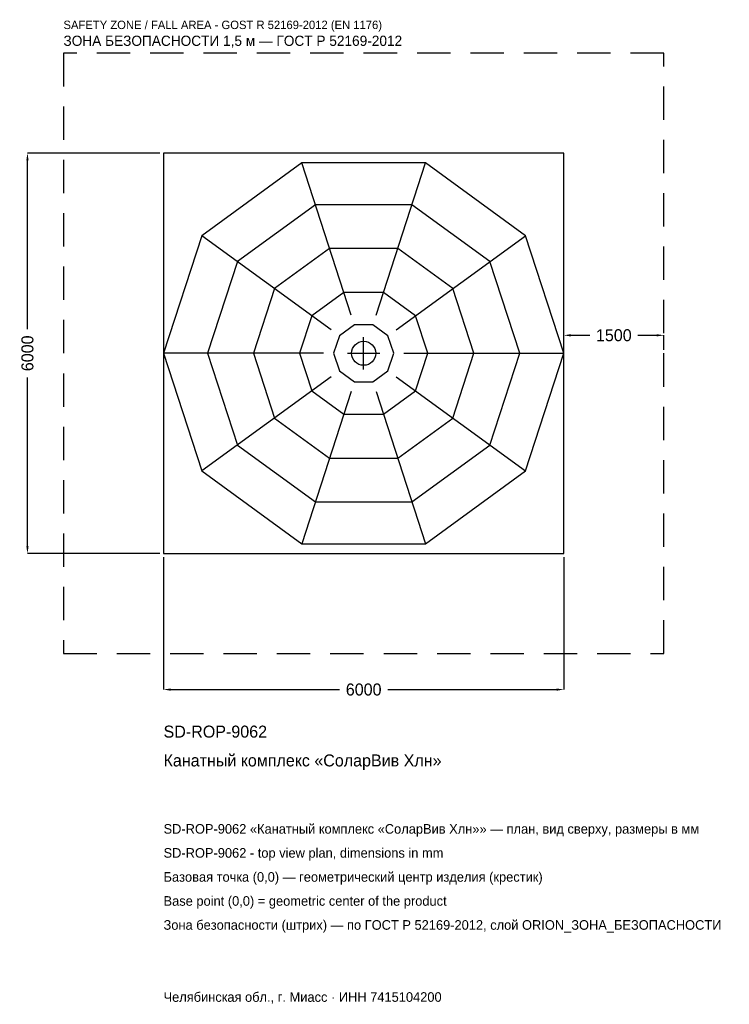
# Model space of a CAD drawing. Header units: metres. Extents: x -5157 to 5481, y -9757 to 5001.
import ezdxf

# ---------------------------------------------------------------- set-up
doc = ezdxf.new("R2010")
doc.units = ezdxf.units.M
doc.linetypes.add('DASHED', pattern=[800, 500, -300])
for name, color, linetype in [('ORION_ДАННЫЕ', 3, 'Continuous'), ('ORION_ЗОНА_БЕЗОПАСНОСТИ', 1, 'Continuous'), ('ORION_КОНТУР', 7, 'Continuous'), ('ORION_РАЗМЕРЫ', 8, 'Continuous')]:
    doc.layers.add(name, color=color, linetype=linetype)
doc.dimstyles.new('ORION', dxfattribs={"dimtxt": 180, "dimasz": 108, "dimexe": 1.25, "dimexo": 54, "dimtad": 1, "dimdec": 0, "dimcen": 2.5, "dimazin": 3, "dimtfac": 1, "dimtmove": 0, "dimatfit": 3, "dimarcsym": 0})

# ---------------------------------------------------------------- blocks, each defined once
blk = doc.blocks.new('_CLOSEDFILLED')
at = {"color": 0, "linetype": 'BYBLOCK'}
blk.add_solid([(-1, 0.16), (0, 0), (-1, -0.16)], dxfattribs=at)
blk = doc.blocks.new('*D1')
for p, q in [((-3000, -3054), (-3000, -5040)), ((3000, -3054), (3000, -5040)), ((-2892, -5040), (-360, -5040)), ((360, -5040), (2892, -5040))]:
    blk.add_line(p, q)
at = {"layer": 'Defpoints'}
for p in [(-3000, -3000), (3000, -3000), (-3000, -5040)]:
    blk.add_point(p, dxfattribs=at)
at = {"layer": 'ORION_РАЗМЕРЫ', "xscale": 108, "yscale": 108, "rotation": 180}
blk.add_blockref('_CLOSEDFILLED', (-3000, -5040), dxfattribs=at)
at = {"layer": 'ORION_РАЗМЕРЫ', "xscale": 108, "yscale": 108}
blk.add_blockref('_CLOSEDFILLED', (3000, -5040), dxfattribs=at)
at = {"layer": 'ORION_РАЗМЕРЫ', "insert": (0, -5040), "char_height": 180, "attachment_point": 5}
blk.add_mtext('6000', dxfattribs=at)
blk = doc.blocks.new('*D2')
for p, q in [((-3054, 3000), (-5040, 3000)), ((-5040, 360), (-5040, 2892)), ((-5040, -2892), (-5040, -360)), ((-3054, -3000), (-5040, -3000))]:
    blk.add_line(p, q)
at = {"layer": 'Defpoints'}
for p in [(-3000, 3000), (-5040, -3000), (-3000, -3000)]:
    blk.add_point(p, dxfattribs=at)
at = {"layer": 'ORION_РАЗМЕРЫ', "xscale": 108, "yscale": 108}
for p, rotation in [((-5040, 3000), 90), ((-5040, -3000), 270)]:
    blk.add_blockref('_CLOSEDFILLED', p, dxfattribs=dict(at, rotation=rotation))
at = {"layer": 'ORION_РАЗМЕРЫ', "insert": (-5040, 0), "char_height": 180, "attachment_point": 5, "rotation": 90}
blk.add_mtext('6000', dxfattribs=at)
blk = doc.blocks.new('*D3')
for p, q in [((3000, 54), (3000, 270)), ((3108, 270), (3390, 270)), ((4110, 270), (4392, 270)), ((4500, 54), (4500, 270))]:
    blk.add_line(p, q)
at = {"layer": 'Defpoints'}
for p in [(3000, 270), (3000, 0), (4500, 0)]:
    blk.add_point(p, dxfattribs=at)
at = {"layer": 'ORION_РАЗМЕРЫ', "xscale": 108, "yscale": 108, "rotation": 180}
blk.add_blockref('_CLOSEDFILLED', (3000, 270), dxfattribs=at)
at = {"layer": 'ORION_РАЗМЕРЫ', "xscale": 108, "yscale": 108}
blk.add_blockref('_CLOSEDFILLED', (4500, 270), dxfattribs=at)
at = {"layer": 'ORION_РАЗМЕРЫ', "insert": (3750, 270), "char_height": 180, "attachment_point": 5}
blk.add_mtext('1500', dxfattribs=at)
blk = doc.blocks.new('ОРИОН SD-ROP-9062 Канатный комплекс СоларВив Хлн')
at = {"layer": 'ORION_ЗОНА_БЕЗОПАСНОСТИ', "linetype": 'DASHED'}
blk.add_lwpolyline([(-4500, -4500), (4500, -4500), (4500, 4500), (-4500, 4500)], close=True, dxfattribs=at)
at = {"layer": 'ORION_КОНТУР'}
for p, q in [((-185.4, 570.6), (-927.1, 2853.2)), ((185.4, 570.6), (927.1, 2853.2)), ((-485.4, 352.7), (-2427.1, 1763.4)), ((485.4, 352.7), (2427.1, 1763.4)), ((-600, 0), (-3000, 0)), ((600, 0), (3000, 0)), ((-485.4, -352.7), (-2427.1, -1763.4)), ((485.4, -352.7), (2427.1, -1763.4)), ((-185.4, -570.6), (-927.1, -2853.2)), ((185.4, -570.6), (927.1, -2853.2))]:
    blk.add_line(p, q, dxfattribs=at)
for points in [[(-3000, -3000), (3000, -3000), (3000, 3000), (-3000, 3000)], [(3000, 0), (2427.1, 1763.4), (927.1, 2853.2), (-927.1, 2853.2), (-2427.1, 1763.4), (-3000, 0), (-2427.1, -1763.4), (-927.1, -2853.2), (927.1, -2853.2), (2427.1, -1763.4)], [(2340, 0), (1893.1, 1375.4), (723.1, 2225.5), (-723.1, 2225.5), (-1893.1, 1375.4), (-2340, 0), (-1893.1, -1375.4), (-723.1, -2225.5), (723.1, -2225.5), (1893.1, -1375.4)], [(1650, 0), (1334.9, 969.8), (509.9, 1569.2), (-509.9, 1569.2), (-1334.9, 969.8), (-1650, 0), (-1334.9, -969.8), (-509.9, -1569.2), (509.9, -1569.2), (1334.9, -969.8)], [(960, 0), (776.7, 564.3), (296.7, 913), (-296.7, 913), (-776.7, 564.3), (-960, 0), (-776.7, -564.3), (-296.7, -913), (296.7, -913), (776.7, -564.3)], [(450, 0), (364.1, 264.5), (139.1, 428), (-139.1, 428), (-364.1, 264.5), (-450, 0), (-364.1, -264.5), (-139.1, -428), (139.1, -428), (364.1, -264.5)]]:
    blk.add_lwpolyline(points, close=True, dxfattribs=at)
blk.add_circle((0, 0), 180, dxfattribs=at)
at = {"layer": 'ORION_РАЗМЕРЫ'}
for p, q in [((0, -240), (0, 240)), ((-240, 0), (240, 0))]:
    blk.add_line(p, q, dxfattribs=at)
at = {"layer": 'ORION_ДАННЫЕ'}
for tag, p in [('АРТИКУЛ', (-3000, -5760)), ('НАИМЕНОВАНИЕ', (-3000, -6192))]:
    blk.add_attdef(tag, p, '', height=180, dxfattribs=at)
at = {"layer": 'ORION_ДАННЫЕ', "flags": 1}
for tag, p in [('ПРОИЗВОДИТЕЛЬ', (-3000, -6624)), ('ТЕЛЕФОН', (-3000, -7056)), ('САЙТ', (-3000, -7920)), ('АДРЕС', (-3000, -8352)), ('РЕКВИЗИТЫ', (-3000, -8784)), ('ГАБАРИТЫ', (-3000, -9216)), ('ЗОНА_БЕЗОПАСНОСТИ', (-3000, -9648))]:
    blk.add_attdef(tag, p, '', height=180, dxfattribs=at)
at = {"layer": 'ORION_ЗОНА_БЕЗОПАСНОСТИ', "color": 1}
for s, height, p in [('SAFETY ZONE / FALL AREA - GOST R 52169-2012 (EN 1176)', 126, (-4500, 4860)), ('ЗОНА БЕЗОПАСНОСТИ 1,5 м — ГОСТ Р 52169-2012', 153, (-4500, 4608))]:
    blk.add_text(s, height=height, dxfattribs=at).set_placement(p)
at = {"layer": 'ORION_РАЗМЕРЫ'}
dim = blk.add_linear_dim(base=(-5040, -3000), p1=(-3000, -3000), p2=(-3000, 3000), angle=90, dimstyle='ORION', dxfattribs=at)
dim.commit()
dim.dimension.update_dxf_attribs({"geometry": '*D2', "text_midpoint": (-5040, 0)})
for base, p1, p2, picture, middle in [((3000, 270), (3000, 0), (4500, 0), '*D3', (3750, 270)), ((-3000, -5040), (-3000, -3000), (3000, -3000), '*D1', (0, -5040))]:
    dim = blk.add_linear_dim(base=base, p1=p1, p2=p2, dimstyle='ORION', dxfattribs=at)
    dim.commit()
    dim.dimension.update_dxf_attribs({"geometry": picture, "text_midpoint": middle})

msp = doc.modelspace()

# ---------------------------------------------------------------- block references
msp.add_blockref('ОРИОН SD-ROP-9062 Канатный комплекс СоларВив Хлн', (0, 0)).add_auto_attribs({'АРТИКУЛ': 'SD-ROP-9062', 'НАИМЕНОВАНИЕ': 'Канатный комплекс «СоларВив Хлн»'})

# ---------------------------------------------------------------- texts
at = {"layer": 'ORION_ДАННЫЕ', "color": 3}
for s, p in [('SD-ROP-9062 «Канатный комплекс «СоларВив Хлн»» — план, вид сверху, размеры в мм', (-3000, -7200)), ('SD-ROP-9062 - top view plan, dimensions in mm', (-3000, -7560)), ('Челябинская обл., г. Миасс · ИНН 7415104200', (-3000, -9720))]:
    msp.add_text(s, height=144, dxfattribs=at).set_placement(p)
at = {"layer": 'ORION_ДАННЫЕ', "color": 7}
for s, p in [('Базовая точка (0,0) — геометрический центр изделия (крестик)', (-3000, -7920)), ('Base point (0,0) = geometric center of the product', (-3000, -8280))]:
    msp.add_text(s, height=144, dxfattribs=at).set_placement(p)
at = {"layer": 'ORION_ДАННЫЕ', "color": 1}
msp.add_text('Зона безопасности (штрих) — по ГОСТ Р 52169-2012, слой ORION_ЗОНА_БЕЗОПАСНОСТИ', height=144, dxfattribs=at).set_placement((-3000, -8640))

doc.saveas('drawing.dxf')
